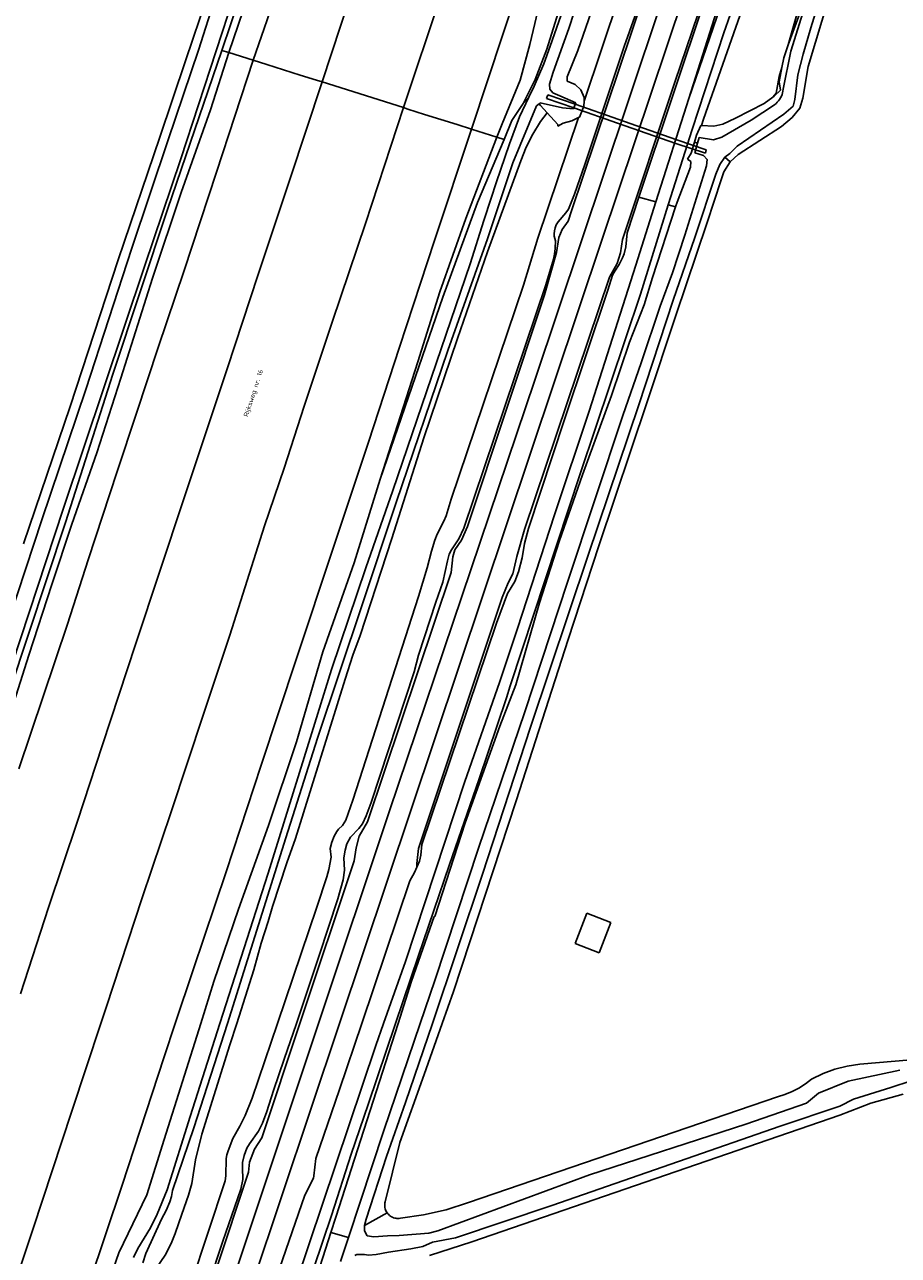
# Model space of a CAD drawing. Header units: metres. Extents: x 102000 to 105000, y 414600 to 420766.
# Tile 114 of 256: x 103465 to 103649, y 418151 to 418410. Entities that reach past the tile are written whole.
import ezdxf

# ---------------------------------------------------------------- set-up
doc = ezdxf.new("R2010")
doc.units = ezdxf.units.M
doc.layers.get('0').update_dxf_attribs({"color": 8})
doc.styles.add('MtXpl_NLCS-ISO', font='NLCS-ISO.ttf')

msp = doc.modelspace()

# ---------------------------------------------------------------- linework, layer by layer
for p, q in [((103586.38, 418364.97), (103732.27, 418800)), ((103648.43, 418463.32), (103629.79, 418401.35)), ((103591.77, 418393.53), (103609.53, 418446.94)), ((103517.12, 418441.05), (103497.73, 418381.89)), ((103585.92, 418435.54), (103575.47, 418405.58)), ((103607.71, 418390.21), (103623.02, 418433.77)), ((103595.04, 418430.94), (103582.61, 418394.05)), ((103509.54, 418429.89), (103501.43, 418404.77)), ((103579.99, 418370.92), (103599.3, 418428.47)), ((103612, 418408.38), (103619.06, 418428.51)), ((103636.39, 418428.8), (103630.33, 418409.42)), ((103506.8, 418426.51), (103498.7, 418402.51)), ((103506.38, 418404.71), (103513.76, 418426.71)), ((103515.33, 418426.18), (103507.8, 418404.26)), ((103591.07, 418405.49), (103598.22, 418425.7)), ((103527.45, 418398.06), (103536.4, 418425.14)), ((103554.81, 418423.19), (103544.6, 418392.66)), ((103565.58, 418408.27), (103570.76, 418423.79)), ((103571.17, 418405.91), (103574.79, 418421.13)), ((103609.64, 418421.3), (103601.68, 418397.99)), ((103608.89, 418418.08), (103594.13, 418373.85)), ((103604.62, 418394.58), (103612.57, 418419.53)), ((103613.15, 418419.4), (103604.62, 418394.58)), ((103626.1, 418404.51), (103631, 418420.13)), ((103578.3, 418416.32), (103574.77, 418404.97)), ((103581.89, 418417.01), (103579.42, 418409.3)), ((103585.48, 418416.81), (103581.28, 418404.7)), ((103628.4, 418415.75), (103625.59, 418405.85)), ((103512.95, 418402.64), (103516.43, 418412.75)), ((103625.59, 418405.85), (103628.21, 418413.11)), ((103558.9, 418388.15), (103565.58, 418408.27)), ((103579.42, 418409.3), (103576.09, 418400.09)), ((103605.35, 418388.05), (103612, 418408.38)), ((103630.33, 418409.42), (103628.73, 418403.94)), ((103501.43, 418404.77), (103495.03, 418385.92)), ((103569.12, 418398.42), (103571.17, 418405.91)), ((103574.77, 418404.97), (103572.34, 418398.58)), ((103575.47, 418405.58), (103574.12, 418401.88)), ((103582.78, 418380.71), (103591.07, 418405.49)), ((103624.62, 418403.17), (103625.59, 418405.85)), ((103498.7, 418402.51), (103493.33, 418386.46)), ((103506.38, 418404.71), (103494.92, 418371.21)), ((103507.8, 418404.26), (103503.97, 418392.19)), ((103505.25, 418379.06), (103512.95, 418402.64)), ((103507.8, 418404.26), (103506.38, 418404.71)), ((103512.95, 418402.64), (103507.8, 418404.26)), ((103515.84, 418401.72), (103512.95, 418402.64)), ((103581.28, 418404.7), (103579.04, 418399.14)), ((103624.24, 418401.12), (103624.62, 418403.17)), ((103624.52, 418396.54), (103626.1, 418404.51)), ((103628.73, 418403.94), (103627.62, 418399.55)), ((103519.33, 418400.62), (103515.84, 418401.72)), ((103522.83, 418399.52), (103519.33, 418400.62)), ((103574.12, 418401.88), (103572.07, 418397.2)), ((103576.09, 418400.09), (103575.33, 418397.59)), ((103623.68, 418398.06), (103624.24, 418401.12)), ((103624.24, 418401.12), (103623.69, 418399.19)), ((103629.79, 418401.35), (103628.66, 418394.68)), ((103520.76, 418377.77), (103527.45, 418398.06)), ((103526.3, 418398.43), (103522.83, 418399.52)), ((103527.45, 418398.06), (103526.3, 418398.43)), ((103544.6, 418392.66), (103527.45, 418398.06)), ((103565.34, 418389.24), (103569.12, 418398.42)), ((103572.34, 418398.58), (103569.79, 418393.51)), ((103572.07, 418397.2), (103570.95, 418394.83)), ((103575.33, 418397.59), (103575.4, 418396.52)), ((103579.04, 418399.14), (103579.03, 418398.22)), ((103579.03, 418398.22), (103580.76, 418397.55)), ((103580.76, 418397.55), (103581.92, 418396.42)), ((103601.68, 418397.99), (103590.71, 418364.95)), ((103623.69, 418399.19), (103623.06, 418395.72)), ((103623.93, 418396.32), (103623.68, 418398.06)), ((103627.62, 418399.55), (103626.96, 418394.36)), ((103569.01, 418390.7), (103570.95, 418394.83)), ((103569.79, 418393.51), (103570.95, 418394.83)), ((103574.99, 418395.37), (103574.67, 418394.6)), ((103574.67, 418394.6), (103580.44, 418392.62)), ((103580.72, 418393.36), (103574.99, 418395.37)), ((103575.4, 418396.52), (103576.05, 418395.78)), ((103576.05, 418395.78), (103577.48, 418395.13)), ((103577.48, 418395.13), (103580.85, 418393.69)), ((103581.92, 418396.42), (103582.64, 418394.79)), ((103582.64, 418394.79), (103582.61, 418394.05)), ((103604.62, 418394.58), (103597.68, 418372.82)), ((103620.54, 418393.5), (103622.31, 418394.87)), ((103623.06, 418395.72), (103622.31, 418394.87)), ((103622.31, 418394.87), (103622.59, 418395.09)), ((103622.59, 418395.09), (103623.93, 418396.32)), ((103623.76, 418394.38), (103623.96, 418394.71)), ((103623.96, 418394.71), (103624.13, 418395.05)), ((103624.13, 418395.05), (103624.27, 418395.41)), ((103624.27, 418395.41), (103624.39, 418395.78)), ((103624.39, 418395.78), (103624.47, 418396.16)), ((103624.47, 418396.16), (103624.52, 418396.54)), ((103628.66, 418394.68), (103627.99, 418392.52)), ((103503.97, 418392.19), (103497.78, 418374.81)), ((103544.6, 418392.66), (103536.57, 418368.31)), ((103545.54, 418392.36), (103544.6, 418392.66)), ((103549.05, 418391.25), (103545.54, 418392.36)), ((103567.41, 418389.95), (103569.79, 418393.51)), ((103572.57, 418393.04), (103567.6, 418381.08)), ((103572.27, 418335.31), (103591.77, 418393.53)), ((103573.12, 418393.48), (103572.57, 418393.04)), ((103573.37, 418393.68), (103573.12, 418393.48)), ((103573.12, 418393.48), (103573.42, 418393.14)), ((103578.07, 418392.61), (103573.37, 418393.68)), ((103573.42, 418393.14), (103574.83, 418391.6)), ((103580.36, 418392.4), (103578.07, 418392.61)), ((103580.44, 418392.62), (103580.36, 418392.4)), ((103580.85, 418393.69), (103580.44, 418392.62)), ((103580.44, 418392.62), (103589.64, 418389.37)), ((103589.9, 418390.16), (103580.72, 418393.36)), ((103582.56, 418392.96), (103581.67, 418390.68)), ((103582.61, 418394.05), (103582.56, 418392.96)), ((103614.49, 418390.44), (103620.54, 418393.5)), ((103617.77, 418390.01), (103622.7, 418393.27)), ((103622.7, 418393.27), (103623, 418393.51)), ((103623, 418393.51), (103623.27, 418393.78)), ((103623.27, 418393.78), (103623.53, 418394.07)), ((103623.53, 418394.07), (103623.76, 418394.38)), ((103626.63, 418392.97), (103624.68, 418391.29)), ((103627.99, 418392.52), (103626.41, 418390.62)), ((103626.96, 418394.36), (103626.63, 418392.97)), ((103552.46, 418390.18), (103549.05, 418391.25)), ((103555.91, 418389.09), (103552.46, 418390.18)), ((103564.27, 418386.45), (103565.34, 418389.24)), ((103565.77, 418385.98), (103567.41, 418389.95)), ((103566.92, 418385.04), (103569.01, 418390.7)), ((103571.84, 418387.09), (103573.44, 418389.71)), ((103581.43, 418390.56), (103572.9, 418365.22)), ((103573.44, 418389.71), (103574.83, 418391.6)), ((103574.83, 418391.6), (103577.09, 418389.12)), ((103577.11, 418388.74), (103578.21, 418389.36)), ((103578.21, 418389.36), (103580.03, 418389.9)), ((103580.03, 418389.9), (103581.43, 418390.56)), ((103581.67, 418390.68), (103581.43, 418390.56)), ((103589.64, 418389.37), (103601.93, 418385.13)), ((103593.72, 418388.83), (103589.9, 418390.16)), ((103607.33, 418388.89), (103607.71, 418390.21)), ((103611.63, 418386.42), (103617.77, 418390.01)), ((103611.78, 418389.16), (103614.49, 418390.44)), ((103624.68, 418391.29), (103614.81, 418384.53)), ((103626.41, 418390.62), (103624.13, 418388.66)), ((103551.11, 418364.68), (103558.9, 418388.15)), ((103558.9, 418388.15), (103555.91, 418389.09)), ((103564.27, 418386.45), (103558.9, 418388.15)), ((103570.43, 418384.33), (103571.84, 418387.09)), ((103577.09, 418389.12), (103577.11, 418388.74)), ((103602.15, 418385.9), (103593.72, 418388.83)), ((103600.28, 418372.18), (103605.35, 418388.05)), ((103605.83, 418385.43), (103606.26, 418386.87)), ((103606.26, 418386.87), (103607.19, 418388.9)), ((103607.19, 418388.9), (103607.33, 418388.89)), ((103607.33, 418388.89), (103609.93, 418388.75)), ((103609.93, 418388.75), (103611.78, 418389.16)), ((103624.13, 418388.66), (103615.01, 418382.81)), ((103493.33, 418386.46), (103484.56, 418360.66)), ((103495.03, 418385.92), (103487.41, 418363.1)), ((103564.27, 418386.45), (103557.74, 418369.32)), ((103560.2, 418372.67), (103565.77, 418385.98)), ((103564.11, 418376.81), (103566.92, 418385.04)), ((103565.77, 418385.98), (103564.27, 418386.45)), ((103569.26, 418381.48), (103570.43, 418384.33)), ((103601.93, 418385.13), (103608.13, 418383.09)), ((103608.32, 418383.8), (103602.15, 418385.9)), ((103605.14, 418383.11), (103605.83, 418385.43)), ((103606.48, 418385.17), (103605.83, 418385.43)), ((103605.95, 418383.13), (103606.48, 418385.17)), ((103606.48, 418385.17), (103606.8, 418386.41)), ((103606.8, 418386.41), (103609.87, 418385.86)), ((103609.87, 418385.86), (103611.63, 418386.42)), ((103614.81, 418384.53), (103613.26, 418382.99)), ((103497.73, 418381.89), (103490.1, 418359.24)), ((103562.26, 418362.35), (103569.26, 418381.48)), ((103604.39, 418381.82), (103605.14, 418383.11)), ((103605.07, 418381.33), (103604.39, 418381.82)), ((103607.71, 418382.57), (103605.95, 418383.13)), ((103608.54, 418381.78), (103607.71, 418382.57)), ((103608.13, 418383.09), (103608.32, 418383.8)), ((103608.39, 418380.4), (103608.54, 418381.78)), ((103612.24, 418382.23), (103611.21, 418380.72)), ((103613.26, 418382.99), (103612.24, 418382.23)), ((103613.38, 418381.23), (103612.24, 418382.23)), ((103615.01, 418382.81), (103613.38, 418381.23)), ((103498.41, 418358.39), (103505.25, 418379.06)), ((103567.6, 418381.08), (103562.3, 418365.07)), ((103580.6, 418374.47), (103582.78, 418380.71)), ((103602.17, 418372.75), (103604.98, 418380.12)), ((103603.82, 418365.86), (103608.39, 418380.4)), ((103604.98, 418380.12), (103605.07, 418381.33)), ((103611.21, 418380.72), (103610.32, 418378.68)), ((103612.05, 418379.13), (103611.46, 418377.44)), ((103613.38, 418381.23), (103612.05, 418379.13)), ((103513.93, 418357.35), (103520.76, 418377.77)), ((103563.07, 418373.64), (103564.11, 418376.81)), ((103610.32, 418378.68), (103605.9, 418365.34)), ((103611.46, 418377.44), (103608.51, 418368.5)), ((103497.78, 418374.81), (103491.79, 418356.79)), ((103579.29, 418371.29), (103580.6, 418374.47)), ((103591.67, 418366.29), (103594.13, 418373.85)), ((103594.13, 418373.85), (103597.68, 418372.82)), ((103494.92, 418371.21), (103483.45, 418336.58)), ((103552.86, 418352.76), (103560.2, 418372.67)), ((103561.53, 418368.94), (103563.07, 418373.64)), ((103578.77, 418370.56), (103579.29, 418371.29)), ((103597.68, 418372.82), (103593.51, 418359.54)), ((103594.46, 418353.41), (103600.28, 418372.18)), ((103601.85, 418371.79), (103596.99, 418356.95)), ((103600.28, 418372.18), (103601.85, 418371.79)), ((103601.85, 418371.79), (103602.17, 418372.75)), ((103557.74, 418369.32), (103552.24, 418353.91)), ((103558.6, 418359.81), (103561.53, 418368.94)), ((103576.76, 418367.99), (103577.17, 418368.66)), ((103577.17, 418368.66), (103578.77, 418370.56)), ((103577.99, 418367.04), (103579.22, 418368.76)), ((103579.22, 418368.76), (103579.99, 418370.92)), ((103536.57, 418368.31), (103529.68, 418347.74)), ((103576.31, 418366.08), (103576.37, 418366.77)), ((103576.34, 418365.59), (103576.31, 418366.08)), ((103576.37, 418366.77), (103576.52, 418367.4)), ((103576.52, 418367.4), (103576.76, 418367.99)), ((103577.27, 418365.36), (103577.99, 418367.04)), ((103591.38, 418363.4), (103591.67, 418366.29)), ((103608.51, 418368.5), (103601.9, 418348.9)), ((103531.13, 418200), (103586.38, 418364.97)), ((103543.77, 418342.24), (103551.11, 418364.68)), ((103562.3, 418365.07), (103553.93, 418341.53)), ((103572.9, 418365.22), (103569.84, 418355.29)), ((103576.58, 418364.61), (103576.34, 418365.59)), ((103576.54, 418363), (103576.58, 418364.61)), ((103576.82, 418362.2), (103577.27, 418365.36)), ((103590.71, 418364.95), (103590.29, 418362.13)), ((103591.03, 418361.92), (103591.38, 418363.4)), ((103601.22, 418357.93), (103603.82, 418365.86)), ((103605.9, 418365.34), (103601.33, 418352.15)), ((103487.41, 418363.1), (103477.74, 418333.37)), ((103555.97, 418344.12), (103562.26, 418362.35)), ((103574.25, 418353.31), (103576.82, 418362.2)), ((103574.53, 418355.36), (103576.18, 418360.79)), ((103576.18, 418360.79), (103576.41, 418361.82)), ((103576.41, 418361.82), (103576.54, 418363)), ((103590.29, 418362.13), (103589.6, 418359.85)), ((103589.98, 418359.65), (103590.67, 418361.03)), ((103590.67, 418361.03), (103591.03, 418361.92)), ((103490.1, 418359.24), (103473.06, 418308.42)), ((103484.56, 418360.66), (103474.42, 418329.78)), ((103492.99, 418342.19), (103498.41, 418358.39)), ((103542.32, 418312.14), (103558.6, 418359.81)), ((103593.51, 418359.54), (103583.66, 418328.79)), ((103589.6, 418359.85), (103587.95, 418356.96)), ((103588.61, 418357.39), (103589.08, 418358.27)), ((103589.08, 418358.27), (103589.98, 418359.65)), ((103491.79, 418356.79), (103485.11, 418335.73)), ((103507.57, 418337.95), (103513.93, 418357.35)), ((103587.95, 418356.96), (103570.08, 418303.91)), ((103587.62, 418354.26), (103588.61, 418357.39)), ((103596.99, 418356.95), (103595.25, 418351.2)), ((103598.62, 418350.87), (103601.22, 418357.93)), ((103552.24, 418353.91), (103547.58, 418339.21)), ((103569.84, 418355.29), (103554.62, 418310.32)), ((103557.27, 418304.22), (103574.53, 418355.36)), ((103558.1, 418304.57), (103574.25, 418353.31)), ((103578.49, 418327.08), (103587.62, 418354.26)), ((103581.87, 418315.86), (103594.46, 418353.41)), ((103547.1, 418336.07), (103552.86, 418352.76)), ((103595.25, 418351.2), (103592.18, 418343.34)), ((103601.33, 418352.15), (103594.13, 418330.14)), ((103594.59, 418338.96), (103598.62, 418350.87)), ((103601.9, 418348.9), (103595.88, 418330.79)), ((103529.68, 418347.74), (103523.69, 418329.84)), ((103548.87, 418323.17), (103555.97, 418344.12)), ((103592.18, 418343.34), (103588.39, 418332.12)), ((103488.38, 418328.41), (103492.99, 418342.19)), ((103537.21, 418322.28), (103543.77, 418342.24)), ((103553.93, 418341.53), (103543.03, 418309.56)), ((103501.96, 418321.1), (103507.57, 418337.95)), ((103547.58, 418339.21), (103539.67, 418314.5)), ((103590.77, 418327.86), (103594.59, 418338.96)), ((103483.45, 418336.58), (103473.43, 418305.37)), ((103485.11, 418335.73), (103480.06, 418320.05)), ((103539.67, 418314.5), (103547.1, 418336.07)), ((103541.61, 418244.52), (103572.27, 418335.31)), ((103477.74, 418333.37), (103468.46, 418305.96)), ((103474.42, 418329.78), (103464.63, 418300.9)), ((103523.69, 418329.84), (103519.45, 418316.81)), ((103588.39, 418332.12), (103582.29, 418315.43)), ((103594.13, 418330.14), (103583.45, 418298.48)), ((103595.88, 418330.79), (103585.73, 418300.47)), ((103484.32, 418316.08), (103488.38, 418328.41)), ((103570.94, 418304.11), (103578.49, 418327.08)), ((103583.66, 418328.79), (103576.39, 418306.97)), ((103579.13, 418292.82), (103590.77, 418327.86)), ((103529.85, 418300.17), (103537.21, 418322.28)), ((103542.14, 418301.98), (103548.87, 418323.17)), ((103480.06, 418320.05), (103474.82, 418305.04)), ((103498.39, 418310.33), (103501.96, 418321.1)), ((103519.45, 418316.81), (103515.32, 418304.69)), ((103478.21, 418297.55), (103484.32, 418316.08)), ((103534.2, 418296.92), (103539.67, 418314.5)), ((103567.02, 418270.99), (103581.87, 418315.86)), ((103582.29, 418315.43), (103577.36, 418301.38)), ((103536.64, 418295.82), (103542.32, 418312.14)), ((103488.23, 418279.9), (103498.39, 418310.33)), ((103543.03, 418309.56), (103535.85, 418287.85)), ((103554.62, 418310.32), (103553.57, 418306.81)), ((103473.06, 418308.42), (103462.13, 418275.35)), ((103553.57, 418306.81), (103553.09, 418305.66)), ((103576.39, 418306.97), (103568.6, 418283.11)), ((103468.46, 418305.96), (103461.7, 418285.24)), ((103473.43, 418305.37), (103461.73, 418270.03)), ((103474.82, 418305.04), (103470.56, 418292.32)), ((103515.32, 418304.69), (103508.04, 418281.7)), ((103553.09, 418305.66), (103551.68, 418302.92)), ((103556.25, 418301.96), (103557.27, 418304.22)), ((103556.77, 418301.68), (103558.1, 418304.57)), ((103570.08, 418303.91), (103568.46, 418298.25)), ((103570.07, 418300.99), (103570.94, 418304.11)), ((103535.47, 418281.6), (103542.14, 418301.98)), ((103551.2, 418301.69), (103550.5, 418299.38)), ((103551.68, 418302.92), (103551.2, 418301.69)), ((103554.67, 418299.6), (103556.25, 418301.96)), ((103555.41, 418299.61), (103556.77, 418301.68)), ((103577.36, 418301.38), (103573.22, 418288.51)), ((103522.03, 418276.53), (103529.85, 418300.17)), ((103550.5, 418299.38), (103549.61, 418295.84)), ((103553.83, 418297.28), (103554.22, 418298.69)), ((103554.22, 418298.69), (103554.67, 418299.6)), ((103554.97, 418298.17), (103555.41, 418299.61)), ((103569.56, 418297.96), (103570.07, 418300.99)), ((103585.73, 418300.47), (103579.28, 418280.78)), ((103473.85, 418283.96), (103478.21, 418297.55)), ((103527.6, 418278.2), (103534.2, 418296.92)), ((103552.86, 418292.8), (103553.83, 418297.28)), ((103554.6, 418294.88), (103554.97, 418298.17)), ((103568.46, 418298.25), (103567.63, 418294.57)), ((103568.83, 418295.01), (103569.56, 418297.96)), ((103583.45, 418298.48), (103571.34, 418262.34)), ((103529.43, 418274.43), (103536.64, 418295.82)), ((103540.63, 418253.06), (103554.6, 418294.88)), ((103549.61, 418295.84), (103547.77, 418289.81)), ((103567.63, 418294.57), (103566.6, 418292.69)), ((103568, 418292.98), (103568.83, 418295.01)), ((103470.56, 418292.32), (103465.74, 418277.46)), ((103551.41, 418288.62), (103552.86, 418292.8)), ((103566.6, 418292.69), (103565.37, 418289.61)), ((103566.46, 418290.41), (103568, 418292.98)), ((103570.14, 418265.57), (103579.13, 418292.82)), ((103547.77, 418289.81), (103533.96, 418246.97)), ((103565.37, 418289.61), (103547.76, 418236.82)), ((103547.76, 418277.47), (103551.41, 418288.62)), ((103564.2, 418284.21), (103566.46, 418290.41)), ((103573.22, 418288.51), (103568.25, 418271.24)), ((103535.85, 418287.85), (103526.51, 418260.02)), ((103463.66, 418253.52), (103473.85, 418283.96)), ((103548.46, 418237.64), (103564.2, 418284.21)), ((103568.6, 418283.11), (103564.78, 418271.74)), ((103508.04, 418281.7), (103502.48, 418265.08)), ((103533.94, 418277.5), (103535.47, 418281.6)), ((103579.28, 418280.78), (103568.28, 418246.85)), ((103481.15, 418258.36), (103488.23, 418279.9)), ((103522.1, 418259.21), (103527.6, 418278.2)), ((103465.74, 418277.46), (103461.26, 418263.28)), ((103514.63, 418254.34), (103522.03, 418276.53)), ((103532.31, 418272.41), (103533.94, 418277.5)), ((103546.82, 418273.97), (103547.76, 418277.47)), ((103523.72, 418255.95), (103529.43, 418274.43)), ((103537.81, 418246.48), (103546.82, 418273.97)), ((103521.87, 418238.88), (103532.31, 418272.41)), ((103564.78, 418271.74), (103557.5, 418250.92)), ((103568.25, 418271.24), (103564.86, 418262.5)), ((103566.26, 418268.51), (103567.02, 418270.99)), ((103560.45, 418251.23), (103566.26, 418268.51)), ((103502.48, 418265.08), (103495.66, 418244.5)), ((103560.41, 418236.86), (103570.14, 418265.57)), ((103564.86, 418262.5), (103557.6, 418242.18)), ((103571.34, 418262.34), (103561.24, 418231.38)), ((103526.51, 418260.02), (103519.85, 418239.03)), ((103475.97, 418242.54), (103481.15, 418258.36)), ((103516.2, 418241.62), (103522.1, 418259.21)), ((103516.12, 418231.63), (103523.72, 418255.95)), ((103507.24, 418231.89), (103514.63, 418254.34)), ((103537, 418242.41), (103540.63, 418253.06)), ((103557.5, 418250.92), (103544.99, 418213.02)), ((103554.27, 418233.41), (103560.45, 418251.23)), ((103533.96, 418246.97), (103532.45, 418242.77)), ((103568.28, 418246.85), (103558.56, 418217.15)), ((103495.66, 418244.5), (103489.57, 418226.44)), ((103526.73, 418200), (103541.61, 418244.52)), ((103536.71, 418243.65), (103537.81, 418246.48)), ((103469.91, 418224.36), (103475.97, 418242.54)), ((103532.45, 418242.77), (103531.73, 418241.61)), ((103535.17, 418241.01), (103535.94, 418241.98)), ((103535.27, 418239.36), (103537, 418242.41)), ((103535.94, 418241.98), (103536.71, 418243.65)), ((103557.6, 418242.18), (103551.21, 418222.47)), ((103509.85, 418224), (103516.2, 418241.62)), ((103530.01, 418239.38), (103529.49, 418238.1)), ((103530.54, 418240.35), (103530.01, 418239.38)), ((103530.88, 418240.83), (103530.54, 418240.35)), ((103531.73, 418241.61), (103530.88, 418240.83)), ((103532.68, 418237.79), (103533.41, 418239.19)), ((103533.41, 418239.19), (103535.17, 418241.01)), ((103534.65, 418236.92), (103535.27, 418239.36)), ((103519.85, 418239.03), (103507.54, 418200)), ((103520.07, 418233.79), (103521.87, 418238.88)), ((103529.49, 418238.1), (103529.17, 418236.77)), ((103529.17, 418236.77), (103529.35, 418234.98)), ((103532.05, 418234.81), (103532.3, 418236.46)), ((103532.3, 418236.46), (103532.68, 418237.79)), ((103534.2, 418234.2), (103534.65, 418236.92)), ((103547.76, 418236.82), (103547.41, 418233.66)), ((103548.27, 418235.42), (103548.46, 418237.64)), ((103551.18, 418208.99), (103560.41, 418236.86)), ((103522.81, 418200), (103534.2, 418234.2)), ((103529.35, 418234.98), (103528.86, 418232.36)), ((103532.16, 418232.24), (103532.05, 418234.81)), ((103547.41, 418232.86), (103547.99, 418234.12)), ((103547.99, 418234.12), (103548.27, 418235.42)), ((103500.3, 418211.27), (103507.24, 418231.89)), ((103505.95, 418200), (103516.12, 418231.63)), ((103517.02, 418224.62), (103520.07, 418233.79)), ((103528.86, 418232.36), (103528.44, 418230.81)), ((103531.92, 418230.17), (103532.16, 418232.24)), ((103546.88, 418231.72), (103545.93, 418229.98)), ((103547.41, 418232.86), (103546.88, 418231.72)), ((103547.41, 418233.66), (103547.41, 418232.86)), ((103547.68, 418214.04), (103554.27, 418233.41)), ((103561.24, 418231.38), (103550.68, 418200)), ((103528.44, 418230.81), (103526.35, 418224.42)), ((103530.79, 418226.22), (103531.92, 418230.17)), ((103545.93, 418229.98), (103535.83, 418200)), ((103489.57, 418226.44), (103481.99, 418203.34)), ((103526.87, 418214.29), (103530.79, 418226.22)), ((103463.99, 418206.19), (103469.91, 418224.36)), ((103504.7, 418208.81), (103509.85, 418224)), ((103516.11, 418221.44), (103517.02, 418224.62)), ((103526.35, 418224.42), (103518.07, 418200)), ((103514.65, 418216.89), (103516.11, 418221.44)), ((103551.02, 418222.47), (103546.31, 418208.91)), ((103551.21, 418222.47), (103551.02, 418222.47)), ((103583.18, 418223.17), (103580.74, 418216.79)), ((103588.21, 418221.25), (103583.18, 418223.17)), ((103585.77, 418214.86), (103588.21, 418221.25)), ((103513.12, 418211.29), (103514.65, 418216.89)), ((103558.56, 418217.15), (103555.09, 418206.69)), ((103580.74, 418216.79), (103585.77, 418214.86)), ((103522.04, 418200), (103526.87, 418214.29)), ((103542.94, 418200), (103547.68, 418214.04)), ((103496.54, 418200), (103500.3, 418211.27)), ((103509.49, 418200), (103513.12, 418211.29)), ((103544.99, 418213.02), (103540.38, 418200)), ((103501.93, 418200), (103504.7, 418208.81)), ((103546.31, 418208.91), (103543.45, 418200)), ((103548.13, 418200), (103551.18, 418208.99)), ((103555.09, 418206.69), (103552.73, 418200)), ((103481.99, 418203.34), (103480.89, 418200)), ((103452.36, 417964.83), (103531.13, 418200)), ((103465.06, 418015.44), (103526.73, 418200)), ((103480.89, 418200), (103474.78, 418181.54)), ((103494.21, 418192.98), (103496.54, 418200)), ((103494.25, 418175.54), (103501.93, 418200)), ((103499.7, 418180.38), (103505.95, 418200)), ((103507.54, 418200), (103500.43, 418178.05)), ((103508.05, 418195.51), (103509.49, 418200)), ((103518.07, 418200), (103512.73, 418184.29)), ((103514.8, 418175.92), (103522.81, 418200)), ((103519.49, 418192.46), (103522.04, 418200)), ((103543.45, 418200), (103530.37, 418159.25)), ((103535.83, 418200), (103531.15, 418186.12)), ((103537.18, 418182.91), (103542.94, 418200)), ((103540.38, 418200), (103538.74, 418195.36)), ((103540.47, 418177.46), (103548.13, 418200)), ((103550.68, 418200), (103545.05, 418183.36)), ((103552.73, 418200), (103548.93, 418189.21)), ((103640.64, 418191.43), (103732.18, 418199.21)), ((103502.18, 418176.72), (103508.05, 418195.51)), ((103538.74, 418195.36), (103518.01, 418133.61)), ((103485.38, 418165.98), (103494.21, 418192.98)), ((103517.2, 418185.9), (103519.49, 418192.46)), ((103632.9, 418189.43), (103635.41, 418190.34)), ((103635.41, 418190.34), (103638, 418191.01)), ((103638, 418191.01), (103640.64, 418191.43)), ((103638.2, 418187.83), (103649.09, 418190.15)), ((103548.93, 418189.21), (103543.82, 418174.95)), ((103627.82, 418186.4), (103629.2, 418187.28)), ((103629.2, 418187.28), (103630.48, 418188.29)), ((103630.48, 418188.29), (103632.9, 418189.43)), ((103631.95, 418185.28), (103638.2, 418187.83)), ((103651.46, 418187.89), (103647.18, 418186.5)), ((103515.81, 418181.43), (103517.2, 418185.9)), ((103531.15, 418186.12), (103526.15, 418171.56)), ((103623.3, 418184.57), (103624.86, 418185.03)), ((103624.86, 418185.03), (103626.38, 418185.65)), ((103626.38, 418185.65), (103627.82, 418186.4)), ((103629.4, 418183.2), (103631.95, 418185.28)), ((103647.18, 418186.5), (103639.3, 418184.07)), ((103642.99, 418183.2), (103649.74, 418185.13)), ((103512.73, 418184.29), (103511.3, 418180.6)), ((103533.56, 418172.5), (103537.18, 418182.91)), ((103545.05, 418183.36), (103540.99, 418171.96)), ((103558.29, 418162.32), (103623.3, 418184.57)), ((103616.65, 418178.79), (103629.4, 418183.2)), ((103636.4, 418182.56), (103623.89, 418178.39)), ((103639.3, 418184.07), (103636.4, 418182.56)), ((103636.44, 418180.7), (103642.99, 418183.2)), ((103474.78, 418181.54), (103466.55, 418156.66)), ((103494.87, 418164.99), (103499.7, 418180.38)), ((103511.3, 418180.6), (103510.15, 418178.34)), ((103514.93, 418178.99), (103515.81, 418181.43)), ((103559, 418154.01), (103636.44, 418180.7)), ((103500.43, 418178.05), (103495.94, 418164.85)), ((103510.15, 418178.34), (103508.69, 418175.75)), ((103512.19, 418174.68), (103514.11, 418177.29)), ((103514.11, 418177.29), (103514.93, 418178.99)), ((103533, 418154.93), (103540.47, 418177.46)), ((103583.75, 418168.14), (103616.65, 418178.79)), ((103623.89, 418178.39), (103602.46, 418170.97)), ((103490.56, 418163.93), (103494.25, 418175.54)), ((103500.81, 418171.28), (103502.18, 418176.72)), ((103508.69, 418175.75), (103507.66, 418173.21)), ((103511.65, 418173.73), (103512.19, 418174.68)), ((103513.26, 418173.51), (103514.8, 418175.92)), ((103543.82, 418174.95), (103540.73, 418162.46)), ((103507.41, 418172.31), (103507.29, 418171.57)), ((103507.66, 418173.21), (103507.41, 418172.31)), ((103510.74, 418170.75), (103511.08, 418172.23)), ((103511.08, 418172.23), (103511.65, 418173.73)), ((103512.16, 418170.78), (103513.26, 418173.51)), ((103529.41, 418159.59), (103533.56, 418172.5)), ((103540.99, 418171.96), (103536.71, 418158.83)), ((103500.06, 418166.29), (103500.81, 418171.28)), ((103507.29, 418171.57), (103507.23, 418167.95)), ((103510.7, 418169.59), (103510.74, 418170.75)), ((103510.81, 418167.17), (103510.7, 418169.59)), ((103511.99, 418168.69), (103512.16, 418170.78)), ((103526.15, 418171.56), (103525.74, 418167.95)), ((103602.46, 418170.97), (103575.82, 418161.71)), ((103507.06, 418166.88), (103490.36, 418116.58)), ((103505.08, 418147.97), (103511.99, 418168.69)), ((103507.23, 418167.95), (103507.06, 418166.88)), ((103510.38, 418165.1), (103510.81, 418167.17)), ((103525.62, 418167.41), (103523.83, 418163.84)), ((103525.74, 418167.95), (103525.62, 418167.41)), ((103551.82, 418156.38), (103583.75, 418168.14)), ((103476.67, 418139.95), (103485.38, 418165.98)), ((103492.75, 418159.85), (103494.87, 418164.99)), ((103495.94, 418164.85), (103495.74, 418163.55)), ((103499.37, 418163.83), (103500.06, 418166.29)), ((103506.56, 418154.21), (103510.38, 418165.1)), ((103484.7, 418151.7), (103490.56, 418163.93)), ((103495.41, 418162.47), (103494.67, 418160.64)), ((103495.74, 418163.55), (103495.41, 418162.47)), ((103497.91, 418159.86), (103499.37, 418163.83)), ((103523.83, 418163.84), (103518.51, 418148.45)), ((103540.65, 418161.98), (103540.64, 418161.73)), ((103540.64, 418161.73), (103540.65, 418161.49)), ((103540.68, 418162.22), (103540.65, 418161.98)), ((103540.65, 418161.49), (103540.69, 418161.25)), ((103540.73, 418162.46), (103540.68, 418162.22)), ((103553.61, 418160.8), (103558.29, 418162.32)), ((103575.82, 418161.71), (103555.54, 418154.87)), ((103493.68, 418158.82), (103490.37, 418151.55)), ((103491.33, 418156.98), (103492.75, 418159.85)), ((103494.67, 418160.64), (103493.68, 418158.82)), ((103496.56, 418155.81), (103497.91, 418159.86)), ((103525.74, 418148.58), (103529.41, 418159.59)), ((103530.37, 418159.25), (103529.31, 418156.01)), ((103541.16, 418160.13), (103536.42, 418157.48)), ((103536.71, 418158.83), (103536.42, 418157.48)), ((103540.69, 418161.25), (103540.74, 418161.01)), ((103540.74, 418161.01), (103540.82, 418160.78)), ((103540.82, 418160.78), (103540.91, 418160.55)), ((103540.91, 418160.55), (103541.03, 418160.34)), ((103541.03, 418160.34), (103541.16, 418160.13)), ((103541.16, 418160.13), (103541.31, 418159.94)), ((103541.31, 418159.94), (103541.48, 418159.76)), ((103541.48, 418159.76), (103541.66, 418159.6)), ((103541.66, 418159.6), (103541.85, 418159.45)), ((103541.85, 418159.45), (103542.06, 418159.32)), ((103542.06, 418159.32), (103542.28, 418159.21)), ((103542.28, 418159.21), (103542.51, 418159.12)), ((103542.51, 418159.12), (103542.74, 418159.05)), ((103542.74, 418159.05), (103542.98, 418159)), ((103542.98, 418159), (103543.22, 418158.97)), ((103543.22, 418158.97), (103543.47, 418158.96)), ((103543.47, 418158.96), (103543.71, 418158.97)), ((103543.71, 418158.97), (103543.95, 418159.01)), ((103543.95, 418159.01), (103548.82, 418159.7)), ((103548.82, 418159.7), (103553.61, 418160.8)), ((103466.55, 418156.66), (103460.45, 418138.17)), ((103488.7, 418152.63), (103491.33, 418156.98)), ((103536.42, 418157.48), (103536.4, 418156.37)), ((103536.4, 418156.37), (103536.95, 418155.33)), ((103549.91, 418155.84), (103551.82, 418156.38)), ((103494.44, 418151.26), (103495.71, 418153.7)), ((103495.71, 418153.7), (103496.56, 418155.81)), ((103503.12, 418143.8), (103506.56, 418154.21)), ((103529.31, 418156.01), (103523.3, 418137.51)), ((103529.31, 418156.01), (103533, 418154.93)), ((103531.33, 418149.88), (103533, 418154.93)), ((103536.95, 418155.33), (103538.32, 418155.11)), ((103538.32, 418155.11), (103541.23, 418155.29)), ((103541.23, 418155.29), (103543.68, 418155.36)), ((103543.68, 418155.36), (103549.91, 418155.84)), ((103550.72, 418153.98), (103548.64, 418153.05)), ((103550.04, 418151.13), (103559, 418154.01)), ((103555.54, 418154.87), (103550.72, 418153.98)), ((103479.04, 418135.82), (103484.7, 418151.7)), ((103487.74, 418150.76), (103488.7, 418152.63)), ((103490.37, 418151.55), (103489.71, 418149.63)), ((103492.48, 418148.34), (103494.44, 418151.26)), ((103534.75, 418151.34), (103534.32, 418151.15)), ((103535.58, 418151.4), (103534.75, 418151.34)), ((103536.39, 418151.4), (103535.58, 418151.4)), ((103537.2, 418151.22), (103536.39, 418151.4)), ((103538.86, 418151.34), (103537.2, 418151.22)), ((103541.44, 418151.87), (103538.86, 418151.34)), ((103546.13, 418152.57), (103541.44, 418151.87)), ((103548.64, 418153.05), (103546.13, 418152.57))]:
    msp.add_line(p, q)

# ---------------------------------------------------------------- texts
at = {"style": 'MtXpl_NLCS-ISO'}
msp.add_text('Rijksweg nr. 16', height=1, rotation=71.8187, dxfattribs=at).set_placement((103511.84, 418327.53))

doc.saveas('drawing.dxf')
